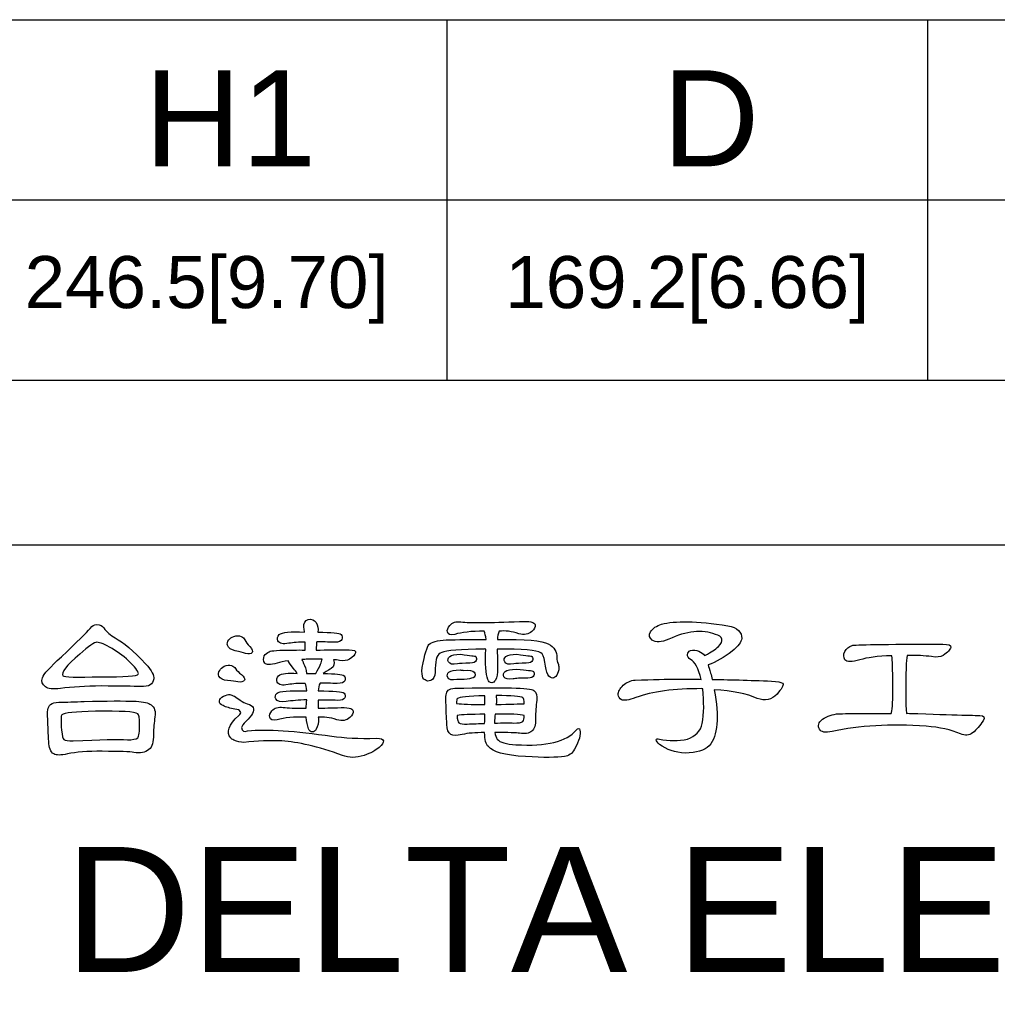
# Model space of a CAD drawing. Header units: millimetres. Extents: x 0 to 546, y 0 to 772.
# Tile 13 of 24: x 220 to 317, y 90 to 188. Entities that reach past the tile are written whole.
import ezdxf
from ezdxf.enums import TextEntityAlignment as Align

# ---------------------------------------------------------------- set-up
doc = ezdxf.new("R2010")
doc.units = ezdxf.units.MM
doc.layers.add('DELTA', color=5, linetype='Continuous')
doc.layers.add('DF', color=3, linetype='Continuous')
doc.styles.add('TEXTSTYLE_1', font='ARIAL.TTF')

msp = doc.modelspace()

# ---------------------------------------------------------------- linework, layer by layer
for p, q in [((43.821, 188.461), (502.277, 188.461)), ((262.277, 188.461), (262.277, 152.461)), ((310.277, 188.461), (310.277, 152.461)), ((43.821, 170.461), (502.277, 170.461)), ((43.821, 152.461), (502.277, 152.461))]:
    msp.add_line(p, q)
at = {"layer": 'DELTA'}
for points, knots in [([(227.731, 121.89), (229.664, 121.878), (230.977, 121.86), (231.678, 121.836), (231.678, 121.836), (232.103, 121.824), (232.425, 121.878), (232.637, 121.997), (232.637, 121.997), (232.828, 122.115), (232.946, 122.315), (232.992, 122.6), (232.992, 122.6), (233.065, 122.919), (232.792, 123.422), (232.176, 124.111), (232.176, 124.111), (230.965, 125.391), (229.952, 126.256), (229.136, 126.705), (229.136, 126.705), (228.663, 126.966), (228.29, 127.293), (228.017, 127.685), (228.017, 127.685), (227.874, 127.909), (227.637, 128.028), (227.304, 128.04), (227.304, 128.04), (227.055, 128.04), (226.836, 127.909), (226.648, 127.648), (226.648, 127.648), (226.315, 127.245), (225.356, 126.298), (223.766, 124.806), (223.766, 124.806), (222.629, 123.774), (222.001, 123.074), (221.882, 122.706), (221.882, 122.706), (221.764, 122.351), (221.858, 122.054), (222.168, 121.818), (222.168, 121.818), (222.428, 121.605), (222.932, 121.544), (223.678, 121.642), (223.678, 121.642), (224.852, 121.781), (226.202, 121.866), (227.731, 121.89)], [0, 0, 0, 0, 0.076923, 0.076923, 0.076923, 0.076923, 0.153846, 0.153846, 0.153846, 0.153846, 0.230769, 0.230769, 0.230769, 0.230769, 0.307692, 0.307692, 0.307692, 0.307692, 0.384615, 0.384615, 0.384615, 0.384615, 0.461538, 0.461538, 0.461538, 0.461538, 0.538462, 0.538462, 0.538462, 0.538462, 0.615385, 0.615385, 0.615385, 0.615385, 0.692308, 0.692308, 0.692308, 0.692308, 0.769231, 0.769231, 0.769231, 0.769231, 0.846154, 0.846154, 0.846154, 0.846154, 0.923077, 0.923077, 0.923077, 0.923077, 1, 1, 1, 1]), ([(250.936, 124.502), (251.149, 124.502), (251.358, 124.484), (251.558, 124.448), (251.558, 124.448), (251.986, 124.378), (252.31, 124.414), (252.535, 124.554), (252.535, 124.554), (252.902, 124.806), (253.111, 125.024), (253.157, 125.212), (253.157, 125.212), (253.205, 125.403), (252.987, 125.497), (252.498, 125.497), (252.498, 125.497), (251.385, 125.497), (250.29, 125.491), (249.213, 125.479), (249.213, 125.479), (249.222, 125.658), (249.234, 125.864), (249.246, 126.101), (249.246, 126.101), (249.246, 126.15), (249.252, 126.213), (249.265, 126.298), (249.265, 126.298), (249.811, 126.298), (250.402, 126.286), (251.042, 126.262), (251.042, 126.262), (251.482, 126.262), (251.731, 126.356), (251.789, 126.547), (251.789, 126.547), (251.861, 126.735), (251.837, 126.902), (251.719, 127.045), (251.719, 127.045), (251.54, 127.187), (250.763, 127.257), (249.389, 127.257), (249.389, 127.257), (249.438, 127.624), (249.377, 127.946), (249.213, 128.219), (249.213, 128.219), (249.022, 128.501), (248.761, 128.607), (248.43, 128.537), (248.43, 128.537), (248.109, 128.455), (247.96, 128.182), (247.984, 127.718), (247.984, 127.718), (248.021, 127.566), (248.045, 127.418), (248.057, 127.275), (248.057, 127.275), (246.634, 127.345), (245.794, 127.263), (245.533, 127.026), (245.533, 127.026), (245.342, 126.835), (245.293, 126.629), (245.391, 126.404), (245.391, 126.404), (245.545, 126.119), (245.906, 126.037), (246.474, 126.156), (246.474, 126.156), (246.938, 126.238), (247.481, 126.28), (248.109, 126.28), (248.109, 126.28), (248.097, 125.983), (248.103, 125.716), (248.127, 125.479), (248.127, 125.479), (247.724, 125.491), (247.332, 125.491), (246.953, 125.479), (246.953, 125.479), (245.497, 125.479), (244.69, 125.428), (244.535, 125.318), (244.535, 125.318), (244.323, 125.237), (244.156, 125.094), (244.038, 124.894), (244.038, 124.894), (243.919, 124.633), (243.931, 124.396), (244.074, 124.181), (244.074, 124.181), (244.229, 123.993), (244.644, 123.993), (245.318, 124.181), (245.318, 124.181), (245.615, 124.266), (245.988, 124.342), (246.437, 124.414), (246.437, 124.414), (246.404, 124.342), (246.574, 124.087), (246.953, 123.65), (246.953, 123.65), (247.095, 123.471), (247.22, 123.304), (247.326, 123.152), (247.326, 123.152), (246.392, 123.234), (245.77, 123.152), (245.46, 122.904), (245.46, 122.904), (245.272, 122.712), (245.224, 122.506), (245.318, 122.279), (245.318, 122.279), (245.472, 121.997), (245.833, 121.912), (246.404, 122.03), (246.404, 122.03), (246.877, 122.115), (247.45, 122.154), (248.127, 122.154), (248.127, 122.154), (248.209, 121.978), (248.264, 121.73), (248.288, 121.408), (248.288, 121.408), (246.51, 121.457), (245.521, 121.381), (245.318, 121.177), (245.318, 121.177), (245.13, 121.002), (245.081, 120.804), (245.175, 120.592), (245.175, 120.592), (245.318, 120.331), (245.664, 120.249), (246.207, 120.343), (246.207, 120.343), (246.789, 120.425), (247.475, 120.48), (248.27, 120.504), (248.27, 120.504), (248.257, 120.207), (248.239, 119.928), (248.215, 119.667), (248.215, 119.667), (247.138, 119.667), (246.373, 119.697), (245.925, 119.755), (245.925, 119.755), (245.424, 119.827), (245.051, 119.709), (244.802, 119.4), (244.802, 119.4), (244.614, 119.175), (244.535, 118.963), (244.571, 118.76), (244.571, 118.76), (244.62, 118.499), (244.869, 118.417), (245.318, 118.511), (245.318, 118.511), (246.043, 118.726), (247.007, 118.808), (248.215, 118.76), (248.215, 118.76), (248.251, 118.335), (248.333, 117.956), (248.464, 117.622), (248.464, 117.622), (248.537, 117.41), (248.667, 117.303), (248.855, 117.303), (248.855, 117.303), (248.998, 117.303), (249.122, 117.391), (249.228, 117.57), (249.228, 117.57), (249.383, 117.865), (249.456, 118.25), (249.444, 118.726), (249.444, 118.726), (249.431, 118.738), (249.425, 118.747), (249.425, 118.76), (249.425, 118.76), (249.959, 118.832), (250.575, 118.747), (251.273, 118.511), (251.273, 118.511), (251.819, 118.359), (252.256, 118.435), (252.59, 118.741), (252.59, 118.741), (252.814, 118.969), (252.92, 119.181), (252.908, 119.382), (252.908, 119.382), (252.875, 119.667), (252.359, 119.779), (251.361, 119.721), (251.361, 119.721), (251.03, 119.709), (250.378, 119.691), (249.407, 119.667), (249.407, 119.667), (249.407, 119.988), (249.407, 120.258), (249.407, 120.486), (249.407, 120.486), (250.011, 120.486), (250.663, 120.474), (251.361, 120.449), (251.361, 120.449), (251.764, 120.449), (252.001, 120.537), (252.074, 120.716), (252.074, 120.716), (252.144, 120.904), (252.119, 121.059), (252.001, 121.177), (252.001, 121.177), (251.849, 121.32), (250.988, 121.393), (249.425, 121.393), (249.425, 121.393), (249.438, 121.687), (249.495, 121.948), (249.601, 122.172), (249.601, 122.172), (250.135, 122.172), (250.712, 122.16), (251.327, 122.139), (251.327, 122.139), (251.764, 122.139), (252.013, 122.233), (252.074, 122.421), (252.074, 122.421), (252.144, 122.612), (252.119, 122.779), (252.001, 122.919), (252.001, 122.919), (251.825, 123.061), (251.13, 123.134), (249.923, 123.134), (249.923, 123.134), (250.351, 123.416), (250.615, 123.583), (250.724, 123.632), (250.724, 123.632), (251.006, 123.856), (251.079, 124.147), (250.936, 124.502)], [0, 0, 0, 0, 0.015385, 0.015385, 0.015385, 0.015385, 0.030769, 0.030769, 0.030769, 0.030769, 0.046154, 0.046154, 0.046154, 0.046154, 0.061538, 0.061538, 0.061538, 0.061538, 0.076923, 0.076923, 0.076923, 0.076923, 0.092308, 0.092308, 0.092308, 0.092308, 0.107692, 0.107692, 0.107692, 0.107692, 0.123077, 0.123077, 0.123077, 0.123077, 0.138462, 0.138462, 0.138462, 0.138462, 0.153846, 0.153846, 0.153846, 0.153846, 0.169231, 0.169231, 0.169231, 0.169231, 0.184615, 0.184615, 0.184615, 0.184615, 0.2, 0.2, 0.2, 0.2, 0.215385, 0.215385, 0.215385, 0.215385, 0.230769, 0.230769, 0.230769, 0.230769, 0.246154, 0.246154, 0.246154, 0.246154, 0.261538, 0.261538, 0.261538, 0.261538, 0.276923, 0.276923, 0.276923, 0.276923, 0.292308, 0.292308, 0.292308, 0.292308, 0.307692, 0.307692, 0.307692, 0.307692, 0.323077, 0.323077, 0.323077, 0.323077, 0.338462, 0.338462, 0.338462, 0.338462, 0.353846, 0.353846, 0.353846, 0.353846, 0.369231, 0.369231, 0.369231, 0.369231, 0.384615, 0.384615, 0.384615, 0.384615, 0.4, 0.4, 0.4, 0.4, 0.415385, 0.415385, 0.415385, 0.415385, 0.430769, 0.430769, 0.430769, 0.430769, 0.446154, 0.446154, 0.446154, 0.446154, 0.461538, 0.461538, 0.461538, 0.461538, 0.476923, 0.476923, 0.476923, 0.476923, 0.492308, 0.492308, 0.492308, 0.492308, 0.507692, 0.507692, 0.507692, 0.507692, 0.523077, 0.523077, 0.523077, 0.523077, 0.538462, 0.538462, 0.538462, 0.538462, 0.553846, 0.553846, 0.553846, 0.553846, 0.569231, 0.569231, 0.569231, 0.569231, 0.584615, 0.584615, 0.584615, 0.584615, 0.6, 0.6, 0.6, 0.6, 0.615385, 0.615385, 0.615385, 0.615385, 0.630769, 0.630769, 0.630769, 0.630769, 0.646154, 0.646154, 0.646154, 0.646154, 0.661538, 0.661538, 0.661538, 0.661538, 0.676923, 0.676923, 0.676923, 0.676923, 0.692308, 0.692308, 0.692308, 0.692308, 0.707692, 0.707692, 0.707692, 0.707692, 0.723077, 0.723077, 0.723077, 0.723077, 0.738462, 0.738462, 0.738462, 0.738462, 0.753846, 0.753846, 0.753846, 0.753846, 0.769231, 0.769231, 0.769231, 0.769231, 0.784615, 0.784615, 0.784615, 0.784615, 0.8, 0.8, 0.8, 0.8, 0.815385, 0.815385, 0.815385, 0.815385, 0.830769, 0.830769, 0.830769, 0.830769, 0.846154, 0.846154, 0.846154, 0.846154, 0.861538, 0.861538, 0.861538, 0.861538, 0.876923, 0.876923, 0.876923, 0.876923, 0.892308, 0.892308, 0.892308, 0.892308, 0.907692, 0.907692, 0.907692, 0.907692, 0.923077, 0.923077, 0.923077, 0.923077, 0.938462, 0.938462, 0.938462, 0.938462, 0.953846, 0.953846, 0.953846, 0.953846, 0.969231, 0.969231, 0.969231, 0.969231, 0.984615, 0.984615, 0.984615, 0.984615, 1, 1, 1, 1]), ([(266.159, 125.585), (266.086, 124.093), (266.153, 123.074), (266.353, 122.531), (266.353, 122.531), (266.426, 122.315), (266.557, 122.209), (266.745, 122.209), (266.745, 122.209), (266.887, 122.209), (267.012, 122.297), (267.118, 122.476), (267.118, 122.476), (267.273, 122.773), (267.342, 123.158), (267.333, 123.632), (267.333, 123.632), (267.321, 124.427), (267.309, 125.076), (267.297, 125.585), (267.297, 125.585), (269.821, 125.585), (271.271, 125.461), (271.65, 125.212), (271.65, 125.212), (271.829, 125.106), (271.96, 124.794), (272.042, 124.272), (272.042, 124.272), (272.184, 123.168), (272.457, 122.643), (272.861, 122.688), (272.861, 122.688), (272.979, 122.7), (273.103, 122.794), (273.234, 122.973), (273.234, 122.973), (273.376, 123.164), (273.452, 123.413), (273.464, 123.72), (273.464, 123.72), (273.452, 123.874), (273.422, 124.011), (273.376, 124.129), (273.376, 124.129), (273.304, 124.284), (273.264, 124.478), (273.252, 124.715), (273.252, 124.715), (273.285, 125.318), (273.003, 125.783), (272.397, 126.101), (272.397, 126.101), (271.793, 126.435), (270.1, 126.58), (267.315, 126.547), (267.315, 126.547), (267.327, 126.841), (267.385, 127.114), (267.491, 127.363), (267.491, 127.363), (268.098, 127.436), (268.747, 127.351), (269.448, 127.114), (269.448, 127.114), (269.994, 126.96), (270.431, 127.039), (270.761, 127.345), (270.761, 127.345), (270.989, 127.572), (271.095, 127.785), (271.083, 127.985), (271.083, 127.985), (271.047, 128.27), (270.531, 128.383), (269.536, 128.325), (269.536, 128.325), (266.502, 128.207), (264.548, 128.194), (263.672, 128.289), (263.672, 128.289), (263.171, 128.358), (262.798, 128.24), (262.549, 127.934), (262.549, 127.934), (262.361, 127.709), (262.282, 127.494), (262.319, 127.293), (262.319, 127.293), (262.367, 127.032), (262.616, 126.951), (263.065, 127.045), (263.065, 127.045), (263.717, 127.257), (264.694, 127.363), (265.998, 127.363), (265.998, 127.363), (266.08, 127.175), (266.141, 126.896), (266.177, 126.529), (266.177, 126.529), (264.685, 126.541), (263.362, 126.529), (262.212, 126.492), (262.212, 126.492), (261.324, 126.447), (260.744, 126.292), (260.471, 126.031), (260.471, 126.031), (260.292, 125.819), (260.068, 125.055), (259.795, 123.738), (259.795, 123.738), (259.758, 123.228), (259.789, 122.885), (259.883, 122.706), (259.883, 122.706), (260.004, 122.531), (260.156, 122.421), (260.347, 122.388), (260.347, 122.388), (260.535, 122.376), (260.708, 122.433), (260.862, 122.564), (260.862, 122.564), (261.038, 122.743), (261.123, 123.098), (261.111, 123.632), (261.111, 123.632), (261.111, 124.59), (261.324, 125.13), (261.751, 125.249), (261.751, 125.249), (262.212, 125.44), (263.629, 125.552), (265.998, 125.585), (265.998, 125.585), (266.047, 125.598), (266.099, 125.598), (266.159, 125.585)], [0, 0, 0, 0, 0.028571, 0.028571, 0.028571, 0.028571, 0.057143, 0.057143, 0.057143, 0.057143, 0.085714, 0.085714, 0.085714, 0.085714, 0.114286, 0.114286, 0.114286, 0.114286, 0.142857, 0.142857, 0.142857, 0.142857, 0.171429, 0.171429, 0.171429, 0.171429, 0.2, 0.2, 0.2, 0.2, 0.228571, 0.228571, 0.228571, 0.228571, 0.257143, 0.257143, 0.257143, 0.257143, 0.285714, 0.285714, 0.285714, 0.285714, 0.314286, 0.314286, 0.314286, 0.314286, 0.342857, 0.342857, 0.342857, 0.342857, 0.371429, 0.371429, 0.371429, 0.371429, 0.4, 0.4, 0.4, 0.4, 0.428571, 0.428571, 0.428571, 0.428571, 0.457143, 0.457143, 0.457143, 0.457143, 0.485714, 0.485714, 0.485714, 0.485714, 0.514286, 0.514286, 0.514286, 0.514286, 0.542857, 0.542857, 0.542857, 0.542857, 0.571429, 0.571429, 0.571429, 0.571429, 0.6, 0.6, 0.6, 0.6, 0.628571, 0.628571, 0.628571, 0.628571, 0.657143, 0.657143, 0.657143, 0.657143, 0.685714, 0.685714, 0.685714, 0.685714, 0.714286, 0.714286, 0.714286, 0.714286, 0.742857, 0.742857, 0.742857, 0.742857, 0.771429, 0.771429, 0.771429, 0.771429, 0.8, 0.8, 0.8, 0.8, 0.828571, 0.828571, 0.828571, 0.828571, 0.857143, 0.857143, 0.857143, 0.857143, 0.885714, 0.885714, 0.885714, 0.885714, 0.914286, 0.914286, 0.914286, 0.914286, 0.942857, 0.942857, 0.942857, 0.942857, 0.971429, 0.971429, 0.971429, 0.971429, 1, 1, 1, 1]), ([(288.973, 121.517), (290.796, 121.396), (292.225, 121.108), (293.256, 120.644), (293.256, 120.644), (294.039, 120.361), (294.7, 120.504), (295.246, 121.071), (295.246, 121.071), (295.686, 121.605), (295.886, 121.936), (295.85, 122.066), (295.85, 122.066), (295.805, 122.221), (295.556, 122.315), (295.104, 122.351), (295.104, 122.351), (292.901, 122.458), (290.79, 122.524), (288.776, 122.546), (288.776, 122.546), (288.73, 122.773), (288.669, 122.986), (288.6, 123.186), (288.6, 123.186), (288.493, 123.544), (288.415, 123.814), (288.369, 124.005), (288.369, 124.005), (289.185, 124.29), (289.98, 124.739), (290.75, 125.355), (290.75, 125.355), (291.366, 125.864), (291.685, 126.292), (291.709, 126.635), (291.709, 126.635), (291.745, 127.287), (291.281, 127.715), (290.323, 127.915), (290.323, 127.915), (287.219, 128.377), (285.014, 128.425), (283.709, 128.058), (283.709, 128.058), (283.2, 127.915), (282.832, 127.66), (282.608, 127.293), (282.608, 127.293), (282.42, 126.972), (282.471, 126.702), (282.769, 126.474), (282.769, 126.474), (283.136, 126.213), (283.688, 126.244), (284.422, 126.565), (284.422, 126.565), (286.2, 127.381), (287.756, 127.542), (289.097, 127.045), (289.097, 127.045), (289.452, 126.972), (289.664, 126.82), (289.737, 126.58), (289.737, 126.58), (289.783, 126.356), (289.67, 126.107), (289.397, 125.834), (289.397, 125.834), (289.067, 125.54), (288.633, 125.255), (288.102, 124.982), (288.102, 124.982), (288.066, 124.982), (288.035, 124.97), (288.011, 124.945), (288.011, 124.945), (287.859, 125.1), (287.668, 125.237), (287.444, 125.355), (287.444, 125.355), (287.158, 125.497), (286.879, 125.522), (286.606, 125.428), (286.606, 125.428), (286.418, 125.355), (286.312, 125.224), (286.288, 125.036), (286.288, 125.036), (286.276, 124.845), (286.382, 124.681), (286.606, 124.539), (286.606, 124.539), (287.034, 124.323), (287.389, 123.662), (287.674, 122.546), (287.674, 122.546), (286.773, 122.618), (284.577, 122.594), (281.079, 122.476), (281.079, 122.476), (280.606, 122.439), (280.208, 122.27), (279.89, 121.96), (279.89, 121.96), (279.532, 121.642), (279.362, 121.326), (279.374, 121.017), (279.374, 121.017), (279.386, 120.792), (279.498, 120.628), (279.711, 120.519), (279.711, 120.519), (279.923, 120.401), (280.405, 120.474), (281.152, 120.735), (281.152, 120.735), (282.751, 121.338), (284.95, 121.636), (287.744, 121.623), (287.744, 121.623), (287.756, 121.623), (287.78, 121.617), (287.817, 121.605), (287.817, 121.605), (287.959, 120.289), (287.947, 119.133), (287.78, 118.138), (287.78, 118.138), (287.592, 117.379), (287.101, 116.864), (286.306, 116.59), (286.306, 116.59), (285.381, 116.378), (284.446, 116.378), (283.497, 116.59), (283.497, 116.59), (283.309, 116.639), (283.2, 116.615), (283.178, 116.521), (283.178, 116.521), (283.166, 116.378), (283.278, 116.223), (283.515, 116.06), (283.515, 116.06), (284.201, 115.514), (285.056, 115.222), (286.076, 115.189), (286.076, 115.189), (287.189, 115.201), (287.99, 115.444), (288.475, 115.917), (288.475, 115.917), (289.328, 116.924), (289.495, 118.79), (288.973, 121.517)], [0, 0, 0, 0, 0.025641, 0.025641, 0.025641, 0.025641, 0.051282, 0.051282, 0.051282, 0.051282, 0.076923, 0.076923, 0.076923, 0.076923, 0.102564, 0.102564, 0.102564, 0.102564, 0.128205, 0.128205, 0.128205, 0.128205, 0.153846, 0.153846, 0.153846, 0.153846, 0.179487, 0.179487, 0.179487, 0.179487, 0.205128, 0.205128, 0.205128, 0.205128, 0.230769, 0.230769, 0.230769, 0.230769, 0.25641, 0.25641, 0.25641, 0.25641, 0.282051, 0.282051, 0.282051, 0.282051, 0.307692, 0.307692, 0.307692, 0.307692, 0.333333, 0.333333, 0.333333, 0.333333, 0.358974, 0.358974, 0.358974, 0.358974, 0.384615, 0.384615, 0.384615, 0.384615, 0.410256, 0.410256, 0.410256, 0.410256, 0.435897, 0.435897, 0.435897, 0.435897, 0.461538, 0.461538, 0.461538, 0.461538, 0.487179, 0.487179, 0.487179, 0.487179, 0.512821, 0.512821, 0.512821, 0.512821, 0.538462, 0.538462, 0.538462, 0.538462, 0.564103, 0.564103, 0.564103, 0.564103, 0.589744, 0.589744, 0.589744, 0.589744, 0.615385, 0.615385, 0.615385, 0.615385, 0.641026, 0.641026, 0.641026, 0.641026, 0.666667, 0.666667, 0.666667, 0.666667, 0.692308, 0.692308, 0.692308, 0.692308, 0.717949, 0.717949, 0.717949, 0.717949, 0.74359, 0.74359, 0.74359, 0.74359, 0.769231, 0.769231, 0.769231, 0.769231, 0.794872, 0.794872, 0.794872, 0.794872, 0.820513, 0.820513, 0.820513, 0.820513, 0.846154, 0.846154, 0.846154, 0.846154, 0.871795, 0.871795, 0.871795, 0.871795, 0.897436, 0.897436, 0.897436, 0.897436, 0.923077, 0.923077, 0.923077, 0.923077, 0.948718, 0.948718, 0.948718, 0.948718, 0.974359, 0.974359, 0.974359, 0.974359, 1, 1, 1, 1]), ([(242.084, 126.492), (242.035, 126.635), (241.917, 126.753), (241.729, 126.847), (241.729, 126.847), (241.513, 126.932), (241.271, 126.932), (240.998, 126.847), (240.998, 126.847), (240.773, 126.766), (240.603, 126.653), (240.485, 126.511), (240.485, 126.511), (240.342, 126.298), (240.3, 126.113), (240.361, 125.959), (240.361, 125.959), (240.467, 125.677), (240.728, 125.491), (241.14, 125.41), (241.14, 125.41), (241.58, 125.324), (241.917, 125.237), (242.154, 125.143), (242.154, 125.143), (242.487, 125.061), (242.706, 125.088), (242.812, 125.231), (242.812, 125.231), (242.918, 125.349), (242.842, 125.558), (242.581, 125.852), (242.581, 125.852), (242.369, 126.068), (242.202, 126.28), (242.084, 126.492)], [0, 0, 0, 0, 0.111111, 0.111111, 0.111111, 0.111111, 0.222222, 0.222222, 0.222222, 0.222222, 0.333333, 0.333333, 0.333333, 0.333333, 0.444444, 0.444444, 0.444444, 0.444444, 0.555556, 0.555556, 0.555556, 0.555556, 0.666667, 0.666667, 0.666667, 0.666667, 0.777778, 0.777778, 0.777778, 0.777778, 0.888889, 0.888889, 0.888889, 0.888889, 1, 1, 1, 1]), ([(228.833, 125.622), (229.521, 125.231), (230.137, 124.763), (230.683, 124.217), (230.683, 124.217), (231.263, 123.601), (231.517, 123.216), (231.448, 123.061), (231.448, 123.061), (231.363, 122.873), (230.113, 122.788), (227.695, 122.813), (227.695, 122.813), (225.277, 122.743), (224.021, 122.779), (223.927, 122.919), (223.927, 122.919), (223.715, 123.204), (224.27, 123.923), (225.599, 125.07), (225.599, 125.07), (226.5, 125.864), (227.067, 126.262), (227.304, 126.262), (227.304, 126.262), (227.637, 126.25), (228.147, 126.037), (228.833, 125.622)], [0, 0, 0, 0, 0.142857, 0.142857, 0.142857, 0.142857, 0.285714, 0.285714, 0.285714, 0.285714, 0.428571, 0.428571, 0.428571, 0.428571, 0.571429, 0.571429, 0.571429, 0.571429, 0.714286, 0.714286, 0.714286, 0.714286, 0.857143, 0.857143, 0.857143, 0.857143, 1, 1, 1, 1]), ([(306.647, 119.151), (305.321, 119.163), (303.923, 119.157), (302.455, 119.133), (302.455, 119.133), (301.921, 119.121), (301.569, 119.118), (301.405, 119.118), (301.405, 119.118), (300.789, 119.069), (300.243, 118.884), (299.77, 118.565), (299.77, 118.565), (299.378, 118.235), (299.278, 117.901), (299.466, 117.57), (299.466, 117.57), (299.657, 117.273), (300.082, 117.197), (300.746, 117.34), (300.746, 117.34), (303.413, 117.944), (306.541, 118.119), (310.133, 117.871), (310.133, 117.871), (311.483, 117.764), (312.626, 117.51), (313.564, 117.106), (313.564, 117.106), (314.025, 116.918), (314.429, 116.949), (314.771, 117.197), (314.771, 117.197), (315.163, 117.528), (315.511, 117.937), (315.821, 118.423), (315.821, 118.423), (316.033, 118.778), (315.927, 118.951), (315.499, 118.939), (315.499, 118.939), (315.43, 118.939), (313.082, 119.008), (308.461, 119.151), (308.461, 119.151), (308.355, 119.163), (308.255, 119.163), (308.158, 119.151), (308.158, 119.151), (308.076, 120.113), (308.07, 121.642), (308.143, 123.738), (308.143, 123.738), (308.143, 124.272), (308.176, 124.675), (308.249, 124.945), (308.249, 124.945), (309.183, 124.957), (309.99, 124.918), (310.667, 124.821), (310.667, 124.821), (311.176, 124.739), (311.565, 124.782), (311.838, 124.945), (311.838, 124.945), (312.278, 125.243), (312.526, 125.51), (312.584, 125.746), (312.584, 125.746), (312.633, 125.959), (312.366, 126.068), (311.786, 126.068), (311.786, 126.068), (305.919, 126.068), (302.903, 126.025), (302.737, 125.943), (302.737, 125.943), (302.406, 125.822), (302.163, 125.622), (302.009, 125.337), (302.009, 125.337), (301.854, 125.042), (301.86, 124.763), (302.027, 124.502), (302.027, 124.502), (302.215, 124.278), (302.712, 124.278), (303.519, 124.502), (303.519, 124.502), (304.208, 124.727), (305.267, 124.863), (306.702, 124.912), (306.702, 124.912), (306.702, 124.912), (306.72, 124.876), (306.72, 124.876), (306.72, 124.876), (306.765, 124.509), (306.796, 123.559), (306.808, 122.03), (306.808, 122.03), (306.808, 120.537), (306.765, 119.609), (306.683, 119.242), (306.683, 119.242), (306.671, 119.23), (306.659, 119.199), (306.647, 119.151)], [0, 0, 0, 0, 0.037037, 0.037037, 0.037037, 0.037037, 0.074074, 0.074074, 0.074074, 0.074074, 0.111111, 0.111111, 0.111111, 0.111111, 0.148148, 0.148148, 0.148148, 0.148148, 0.185185, 0.185185, 0.185185, 0.185185, 0.222222, 0.222222, 0.222222, 0.222222, 0.259259, 0.259259, 0.259259, 0.259259, 0.296296, 0.296296, 0.296296, 0.296296, 0.333333, 0.333333, 0.333333, 0.333333, 0.37037, 0.37037, 0.37037, 0.37037, 0.407407, 0.407407, 0.407407, 0.407407, 0.444444, 0.444444, 0.444444, 0.444444, 0.481481, 0.481481, 0.481481, 0.481481, 0.518519, 0.518519, 0.518519, 0.518519, 0.555556, 0.555556, 0.555556, 0.555556, 0.592593, 0.592593, 0.592593, 0.592593, 0.62963, 0.62963, 0.62963, 0.62963, 0.666667, 0.666667, 0.666667, 0.666667, 0.703704, 0.703704, 0.703704, 0.703704, 0.740741, 0.740741, 0.740741, 0.740741, 0.777778, 0.777778, 0.777778, 0.777778, 0.814815, 0.814815, 0.814815, 0.814815, 0.851852, 0.851852, 0.851852, 0.851852, 0.888889, 0.888889, 0.888889, 0.888889, 0.925926, 0.925926, 0.925926, 0.925926, 0.962963, 0.962963, 0.962963, 0.962963, 1, 1, 1, 1]), ([(263.653, 125.055), (263.107, 125.064), (262.74, 124.994), (262.549, 124.839), (262.549, 124.839), (262.373, 124.684), (262.331, 124.509), (262.425, 124.305), (262.425, 124.305), (262.543, 124.081), (262.846, 124.011), (263.332, 124.093), (263.332, 124.093), (263.556, 124.141), (263.972, 124.172), (264.576, 124.181), (264.576, 124.181), (264.943, 124.181), (265.152, 124.266), (265.198, 124.43), (265.198, 124.43), (265.246, 124.584), (265.228, 124.721), (265.146, 124.839), (265.146, 124.839), (265.11, 124.876), (264.612, 124.945), (263.653, 125.055)], [0, 0, 0, 0, 0.142857, 0.142857, 0.142857, 0.142857, 0.285714, 0.285714, 0.285714, 0.285714, 0.428571, 0.428571, 0.428571, 0.428571, 0.571429, 0.571429, 0.571429, 0.571429, 0.714286, 0.714286, 0.714286, 0.714286, 0.857143, 0.857143, 0.857143, 0.857143, 1, 1, 1, 1]), ([(269.269, 125.055), (268.726, 125.064), (268.356, 124.994), (268.168, 124.839), (268.168, 124.839), (267.989, 124.684), (267.949, 124.509), (268.043, 124.305), (268.043, 124.305), (268.162, 124.081), (268.465, 124.011), (268.95, 124.093), (268.95, 124.093), (269.175, 124.141), (269.59, 124.172), (270.194, 124.181), (270.194, 124.181), (270.561, 124.181), (270.767, 124.266), (270.816, 124.43), (270.816, 124.43), (270.865, 124.584), (270.846, 124.721), (270.761, 124.839), (270.761, 124.839), (270.728, 124.876), (270.231, 124.945), (269.269, 125.055)], [0, 0, 0, 0, 0.142857, 0.142857, 0.142857, 0.142857, 0.285714, 0.285714, 0.285714, 0.285714, 0.428571, 0.428571, 0.428571, 0.428571, 0.571429, 0.571429, 0.571429, 0.571429, 0.714286, 0.714286, 0.714286, 0.714286, 0.857143, 0.857143, 0.857143, 0.857143, 1, 1, 1, 1]), ([(241.158, 123.632), (241.089, 123.774), (240.952, 123.874), (240.749, 123.932), (240.749, 123.932), (240.537, 124.005), (240.3, 123.981), (240.039, 123.862), (240.039, 123.862), (239.815, 123.744), (239.66, 123.607), (239.578, 123.453), (239.578, 123.453), (239.46, 123.228), (239.435, 123.037), (239.505, 122.885), (239.505, 122.885), (239.648, 122.624), (239.933, 122.476), (240.361, 122.439), (240.361, 122.439), (240.822, 122.394), (241.165, 122.345), (241.389, 122.297), (241.389, 122.297), (241.723, 122.251), (241.941, 122.303), (242.047, 122.458), (242.047, 122.458), (242.132, 122.6), (242.029, 122.794), (241.747, 123.043), (241.747, 123.043), (241.498, 123.234), (241.301, 123.429), (241.158, 123.632)], [0, 0, 0, 0, 0.111111, 0.111111, 0.111111, 0.111111, 0.222222, 0.222222, 0.222222, 0.222222, 0.333333, 0.333333, 0.333333, 0.333333, 0.444444, 0.444444, 0.444444, 0.444444, 0.555556, 0.555556, 0.555556, 0.555556, 0.666667, 0.666667, 0.666667, 0.666667, 0.777778, 0.777778, 0.777778, 0.777778, 0.888889, 0.888889, 0.888889, 0.888889, 1, 1, 1, 1]), ([(248.2, 124.554), (248.779, 124.566), (249.319, 124.566), (249.817, 124.554), (249.817, 124.554), (249.768, 124.436), (249.717, 124.278), (249.656, 124.075), (249.656, 124.075), (249.55, 123.826), (249.389, 123.513), (249.177, 123.134), (249.177, 123.134), (248.879, 123.146), (248.573, 123.152), (248.251, 123.152), (248.251, 123.152), (248.203, 123.577), (248.103, 123.905), (247.948, 124.129), (247.948, 124.129), (247.915, 124.305), (247.854, 124.436), (247.772, 124.521), (247.772, 124.521), (247.89, 124.533), (248.033, 124.545), (248.2, 124.554)], [0, 0, 0, 0, 0.142857, 0.142857, 0.142857, 0.142857, 0.285714, 0.285714, 0.285714, 0.285714, 0.428571, 0.428571, 0.428571, 0.428571, 0.571429, 0.571429, 0.571429, 0.571429, 0.714286, 0.714286, 0.714286, 0.714286, 0.857143, 0.857143, 0.857143, 0.857143, 1, 1, 1, 1]), ([(263.581, 123.489), (263.038, 123.501), (262.667, 123.429), (262.479, 123.277), (262.479, 123.277), (262.3, 123.122), (262.261, 122.943), (262.355, 122.743), (262.355, 122.743), (262.473, 122.518), (262.777, 122.446), (263.262, 122.531), (263.262, 122.531), (264.363, 122.531), (264.961, 122.643), (265.058, 122.867), (265.058, 122.867), (265.104, 123.022), (265.085, 123.158), (265.003, 123.277), (265.003, 123.277), (264.849, 123.416), (264.494, 123.477), (263.936, 123.453), (263.936, 123.453), (263.829, 123.465), (263.711, 123.477), (263.581, 123.489)], [0, 0, 0, 0, 0.142857, 0.142857, 0.142857, 0.142857, 0.285714, 0.285714, 0.285714, 0.285714, 0.428571, 0.428571, 0.428571, 0.428571, 0.571429, 0.571429, 0.571429, 0.571429, 0.714286, 0.714286, 0.714286, 0.714286, 0.857143, 0.857143, 0.857143, 0.857143, 1, 1, 1, 1]), ([(269.199, 123.559), (268.653, 123.571), (268.286, 123.501), (268.098, 123.347), (268.098, 123.347), (267.919, 123.192), (267.876, 123.016), (267.97, 122.813), (267.97, 122.813), (268.092, 122.588), (268.392, 122.518), (268.878, 122.6), (268.878, 122.6), (269.126, 122.649), (269.615, 122.676), (270.337, 122.688), (270.337, 122.688), (270.704, 122.688), (270.91, 122.773), (270.959, 122.937), (270.959, 122.937), (271.004, 123.092), (270.989, 123.228), (270.904, 123.347), (270.904, 123.347), (270.834, 123.416), (270.264, 123.489), (269.199, 123.559)], [0, 0, 0, 0, 0.142857, 0.142857, 0.142857, 0.142857, 0.285714, 0.285714, 0.285714, 0.285714, 0.428571, 0.428571, 0.428571, 0.428571, 0.571429, 0.571429, 0.571429, 0.571429, 0.714286, 0.714286, 0.714286, 0.714286, 0.857143, 0.857143, 0.857143, 0.857143, 1, 1, 1, 1]), ([(239.915, 119.934), (240.236, 119.779), (240.631, 119.655), (241.107, 119.561), (241.107, 119.561), (241.401, 119.548), (241.58, 119.479), (241.638, 119.348), (241.638, 119.348), (241.723, 119.193), (241.668, 119.057), (241.48, 118.939), (241.48, 118.939), (240.473, 118.013), (240.206, 117.267), (240.679, 116.7), (240.679, 116.7), (240.749, 116.627), (240.852, 116.551), (240.983, 116.466), (240.983, 116.466), (241.338, 116.314), (241.668, 116.242), (241.978, 116.254), (241.978, 116.254), (243.328, 116.409), (244.602, 116.457), (245.8, 116.396), (245.8, 116.396), (247.362, 116.314), (249.377, 115.832), (251.843, 114.955), (251.843, 114.955), (252.495, 114.694), (253.211, 114.694), (253.994, 114.955), (253.994, 114.955), (254.668, 115.183), (255.171, 115.45), (255.505, 115.756), (255.505, 115.756), (255.799, 116.017), (255.942, 116.23), (255.93, 116.396), (255.93, 116.396), (255.918, 116.587), (255.681, 116.675), (255.22, 116.663), (255.22, 116.663), (253.503, 116.627), (252.019, 116.7), (250.775, 116.876), (250.775, 116.876), (247.114, 117.41), (244.311, 117.589), (242.369, 117.41), (242.369, 117.41), (242.002, 117.255), (241.799, 117.367), (241.762, 117.746), (241.762, 117.746), (241.799, 117.901), (241.941, 118.104), (242.19, 118.353), (242.19, 118.353), (242.83, 118.957), (243.079, 119.418), (242.936, 119.739), (242.936, 119.739), (242.866, 119.891), (242.663, 120.01), (242.332, 120.094), (242.332, 120.094), (242.108, 120.176), (241.878, 120.301), (241.638, 120.468), (241.638, 120.468), (241.201, 120.798), (240.852, 120.989), (240.591, 121.035), (240.591, 121.035), (240.437, 121.047), (240.224, 120.989), (239.951, 120.859), (239.951, 120.859), (239.702, 120.741), (239.572, 120.586), (239.56, 120.395), (239.56, 120.395), (239.548, 120.17), (239.666, 120.016), (239.915, 119.934)], [0, 0, 0, 0, 0.043478, 0.043478, 0.043478, 0.043478, 0.086957, 0.086957, 0.086957, 0.086957, 0.130435, 0.130435, 0.130435, 0.130435, 0.173913, 0.173913, 0.173913, 0.173913, 0.217391, 0.217391, 0.217391, 0.217391, 0.26087, 0.26087, 0.26087, 0.26087, 0.304348, 0.304348, 0.304348, 0.304348, 0.347826, 0.347826, 0.347826, 0.347826, 0.391304, 0.391304, 0.391304, 0.391304, 0.434783, 0.434783, 0.434783, 0.434783, 0.478261, 0.478261, 0.478261, 0.478261, 0.521739, 0.521739, 0.521739, 0.521739, 0.565217, 0.565217, 0.565217, 0.565217, 0.608696, 0.608696, 0.608696, 0.608696, 0.652174, 0.652174, 0.652174, 0.652174, 0.695652, 0.695652, 0.695652, 0.695652, 0.73913, 0.73913, 0.73913, 0.73913, 0.782609, 0.782609, 0.782609, 0.782609, 0.826087, 0.826087, 0.826087, 0.826087, 0.869565, 0.869565, 0.869565, 0.869565, 0.913043, 0.913043, 0.913043, 0.913043, 0.956522, 0.956522, 0.956522, 0.956522, 1, 1, 1, 1]), ([(266.035, 117.231), (266.047, 116.521), (266.177, 116.054), (266.426, 115.829), (266.426, 115.829), (266.818, 115.295), (268.043, 114.961), (270.106, 114.831), (270.106, 114.831), (271.966, 114.725), (273.27, 114.731), (274.017, 114.849), (274.017, 114.849), (274.453, 114.898), (274.787, 115.134), (275.012, 115.562), (275.012, 115.562), (275.485, 116.427), (275.67, 117.067), (275.561, 117.479), (275.561, 117.479), (275.491, 117.707), (275.367, 117.707), (275.188, 117.479), (275.188, 117.479), (274.229, 116.333), (272.221, 115.844), (269.163, 116.023), (269.163, 116.023), (268.192, 116.072), (267.57, 116.254), (267.297, 116.575), (267.297, 116.575), (267.191, 116.763), (267.112, 116.982), (267.066, 117.231), (267.066, 117.231), (268.428, 117.243), (269.251, 117.222), (269.536, 117.161), (269.536, 117.161), (270.045, 117.079), (270.455, 117.155), (270.761, 117.391), (270.761, 117.391), (271.022, 117.583), (271.141, 117.989), (271.119, 118.617), (271.119, 118.617), (271.119, 119.269), (271.165, 119.885), (271.259, 120.468), (271.259, 120.468), (271.307, 120.904), (271.201, 121.232), (270.94, 121.444), (270.94, 121.444), (270.61, 121.705), (267.983, 121.775), (263.065, 121.657), (263.065, 121.657), (262.771, 121.657), (262.549, 121.593), (262.41, 121.463), (262.41, 121.463), (262.194, 121.271), (262.118, 120.865), (262.176, 120.237), (262.176, 120.237), (262.188, 119.524), (262.218, 118.796), (262.267, 118.05), (262.267, 118.05), (262.255, 117.552), (262.391, 117.215), (262.674, 117.037), (262.674, 117.037), (262.865, 116.918), (263.238, 116.918), (263.796, 117.037), (263.796, 117.037), (264.363, 117.179), (265.11, 117.243), (266.035, 117.231)], [0, 0, 0, 0, 0.047619, 0.047619, 0.047619, 0.047619, 0.095238, 0.095238, 0.095238, 0.095238, 0.142857, 0.142857, 0.142857, 0.142857, 0.190476, 0.190476, 0.190476, 0.190476, 0.238095, 0.238095, 0.238095, 0.238095, 0.285714, 0.285714, 0.285714, 0.285714, 0.333333, 0.333333, 0.333333, 0.333333, 0.380952, 0.380952, 0.380952, 0.380952, 0.428571, 0.428571, 0.428571, 0.428571, 0.47619, 0.47619, 0.47619, 0.47619, 0.52381, 0.52381, 0.52381, 0.52381, 0.571429, 0.571429, 0.571429, 0.571429, 0.619048, 0.619048, 0.619048, 0.619048, 0.666667, 0.666667, 0.666667, 0.666667, 0.714286, 0.714286, 0.714286, 0.714286, 0.761905, 0.761905, 0.761905, 0.761905, 0.809524, 0.809524, 0.809524, 0.809524, 0.857143, 0.857143, 0.857143, 0.857143, 0.904762, 0.904762, 0.904762, 0.904762, 0.952381, 0.952381, 0.952381, 0.952381, 1, 1, 1, 1]), ([(231.02, 115.259), (231.66, 115.14), (232.158, 115.234), (232.512, 115.544), (232.512, 115.544), (232.834, 115.793), (232.983, 116.296), (232.958, 117.055), (232.958, 117.055), (232.971, 117.67), (233.022, 118.25), (233.116, 118.796), (233.116, 118.796), (233.201, 119.342), (233.071, 119.752), (232.728, 120.022), (232.728, 120.022), (232.467, 120.213), (231.969, 120.325), (231.232, 120.361), (231.232, 120.361), (230.013, 120.407), (228.29, 120.401), (226.06, 120.343), (226.06, 120.343), (225.138, 120.307), (224.282, 120.283), (223.502, 120.27), (223.502, 120.27), (223.132, 120.27), (222.862, 120.195), (222.683, 120.04), (222.683, 120.04), (222.422, 119.791), (222.334, 119.312), (222.416, 118.602), (222.416, 118.602), (222.428, 117.856), (222.459, 117.1), (222.504, 116.342), (222.504, 116.342), (222.504, 115.726), (222.677, 115.313), (223.02, 115.098), (223.02, 115.098), (223.248, 114.955), (223.703, 114.955), (224.388, 115.098), (224.388, 115.098), (225.219, 115.289), (226.369, 115.377), (227.838, 115.365), (227.838, 115.365), (229.591, 115.353), (230.653, 115.319), (231.02, 115.259)], [0, 0, 0, 0, 0.071429, 0.071429, 0.071429, 0.071429, 0.142857, 0.142857, 0.142857, 0.142857, 0.214286, 0.214286, 0.214286, 0.214286, 0.285714, 0.285714, 0.285714, 0.285714, 0.357143, 0.357143, 0.357143, 0.357143, 0.428571, 0.428571, 0.428571, 0.428571, 0.5, 0.5, 0.5, 0.5, 0.571429, 0.571429, 0.571429, 0.571429, 0.642857, 0.642857, 0.642857, 0.642857, 0.714286, 0.714286, 0.714286, 0.714286, 0.785714, 0.785714, 0.785714, 0.785714, 0.857143, 0.857143, 0.857143, 0.857143, 0.928571, 0.928571, 0.928571, 0.928571, 1, 1, 1, 1]), ([(266.053, 120.04), (264.688, 120.028), (263.766, 120.064), (263.28, 120.146), (263.28, 120.146), (263.268, 120.158), (263.25, 120.158), (263.226, 120.146), (263.226, 120.146), (263.226, 120.431), (263.256, 120.592), (263.314, 120.628), (263.314, 120.628), (263.493, 120.78), (264.406, 120.877), (266.053, 120.911), (266.053, 120.911), (266.041, 120.65), (266.041, 120.361), (266.053, 120.04)], [0, 0, 0, 0, 0.2, 0.2, 0.2, 0.2, 0.4, 0.4, 0.4, 0.4, 0.6, 0.6, 0.6, 0.6, 0.8, 0.8, 0.8, 0.8, 1, 1, 1, 1]), ([(267.209, 120.219), (267.218, 120.513), (267.212, 120.753), (267.191, 120.929), (267.191, 120.929), (268.753, 120.941), (269.642, 120.871), (269.857, 120.716), (269.857, 120.716), (269.927, 120.668), (269.976, 120.468), (269.997, 120.113), (269.997, 120.113), (269.56, 120.101), (268.617, 120.076), (267.172, 120.04), (267.172, 120.04), (267.185, 120.088), (267.197, 120.146), (267.209, 120.219)], [0, 0, 0, 0, 0.2, 0.2, 0.2, 0.2, 0.4, 0.4, 0.4, 0.4, 0.6, 0.6, 0.6, 0.6, 0.8, 0.8, 0.8, 0.8, 1, 1, 1, 1]), ([(227.164, 119.366), (229.697, 119.4), (231.114, 119.318), (231.411, 119.118), (231.411, 119.118), (231.517, 119.033), (231.572, 118.69), (231.572, 118.086), (231.572, 118.086), (231.584, 117.328), (231.53, 116.87), (231.411, 116.718), (231.411, 116.718), (231.232, 116.575), (230.883, 116.509), (230.362, 116.521), (230.362, 116.521), (229.461, 116.569), (227.656, 116.533), (224.94, 116.415), (224.94, 116.415), (224.467, 116.402), (224.152, 116.451), (224, 116.557), (224, 116.557), (223.915, 116.603), (223.845, 116.906), (223.785, 117.464), (223.785, 117.464), (223.703, 118.399), (223.715, 118.914), (223.821, 119.008), (223.821, 119.008), (224.033, 119.199), (225.147, 119.318), (227.164, 119.366)], [0, 0, 0, 0, 0.111111, 0.111111, 0.111111, 0.111111, 0.222222, 0.222222, 0.222222, 0.222222, 0.333333, 0.333333, 0.333333, 0.333333, 0.444444, 0.444444, 0.444444, 0.444444, 0.555556, 0.555556, 0.555556, 0.555556, 0.666667, 0.666667, 0.666667, 0.666667, 0.777778, 0.777778, 0.777778, 0.777778, 0.888889, 0.888889, 0.888889, 0.888889, 1, 1, 1, 1]), ([(266.071, 118.975), (266.059, 118.678), (266.047, 118.399), (266.035, 118.138), (266.035, 118.138), (265.501, 118.138), (264.922, 118.119), (264.294, 118.086), (264.294, 118.086), (263.89, 118.074), (263.611, 118.113), (263.456, 118.21), (263.456, 118.21), (263.374, 118.28), (263.314, 118.523), (263.28, 118.939), (263.28, 118.939), (263.28, 118.951), (263.292, 118.957), (263.314, 118.957), (263.314, 118.957), (263.717, 119.027), (264.636, 119.063), (266.071, 119.063), (266.071, 119.063), (266.071, 119.051), (266.071, 119.021), (266.071, 118.975)], [0, 0, 0, 0, 0.142857, 0.142857, 0.142857, 0.142857, 0.285714, 0.285714, 0.285714, 0.285714, 0.428571, 0.428571, 0.428571, 0.428571, 0.571429, 0.571429, 0.571429, 0.571429, 0.714286, 0.714286, 0.714286, 0.714286, 0.857143, 0.857143, 0.857143, 0.857143, 1, 1, 1, 1]), ([(267.085, 119.081), (268.623, 119.093), (269.597, 119.051), (269.997, 118.957), (269.997, 118.957), (269.988, 118.635), (269.939, 118.429), (269.857, 118.335), (269.857, 118.335), (269.703, 118.229), (269.399, 118.18), (268.95, 118.192), (268.95, 118.192), (268.523, 118.229), (267.882, 118.223), (267.03, 118.174), (267.03, 118.174), (267.042, 118.529), (267.06, 118.832), (267.085, 119.081)], [0, 0, 0, 0, 0.2, 0.2, 0.2, 0.2, 0.4, 0.4, 0.4, 0.4, 0.6, 0.6, 0.6, 0.6, 0.8, 0.8, 0.8, 0.8, 1, 1, 1, 1])]:
    msp.add_open_spline(points, degree=3, knots=knots, dxfattribs=at)
at = {"layer": 'DF'}
msp.add_line((526.5, 135.949), (19.5, 135.949), dxfattribs=at)

# ---------------------------------------------------------------- texts
at = {"color": 2, "style": 'TEXTSTYLE_1'}
for s, p in [('H1', (240.636, 173.813)), ('D', (288.636, 173.813))]:
    msp.add_text(s, height=9.6, dxfattribs=at).set_placement(p, align=Align.CENTER)
at = {"color": 2, "char_height": 5.2, "width": 48, "attachment_point": 5, "style": 'TEXTSTYLE_1'}
for s, insert in [('246.5[9.70]', (238.277, 161.461)), ('169.2[6.66]', (286.277, 161.461))]:
    msp.add_mtext(s, dxfattribs=dict(at, insert=insert))
at = {"layer": 'DELTA', "style": 'TEXTSTYLE_1'}
msp.add_text('DELTA ELECTRONICS, INC. ', height=12.48, dxfattribs=at).set_placement((224.108, 93.321))

doc.saveas('drawing.dxf')
